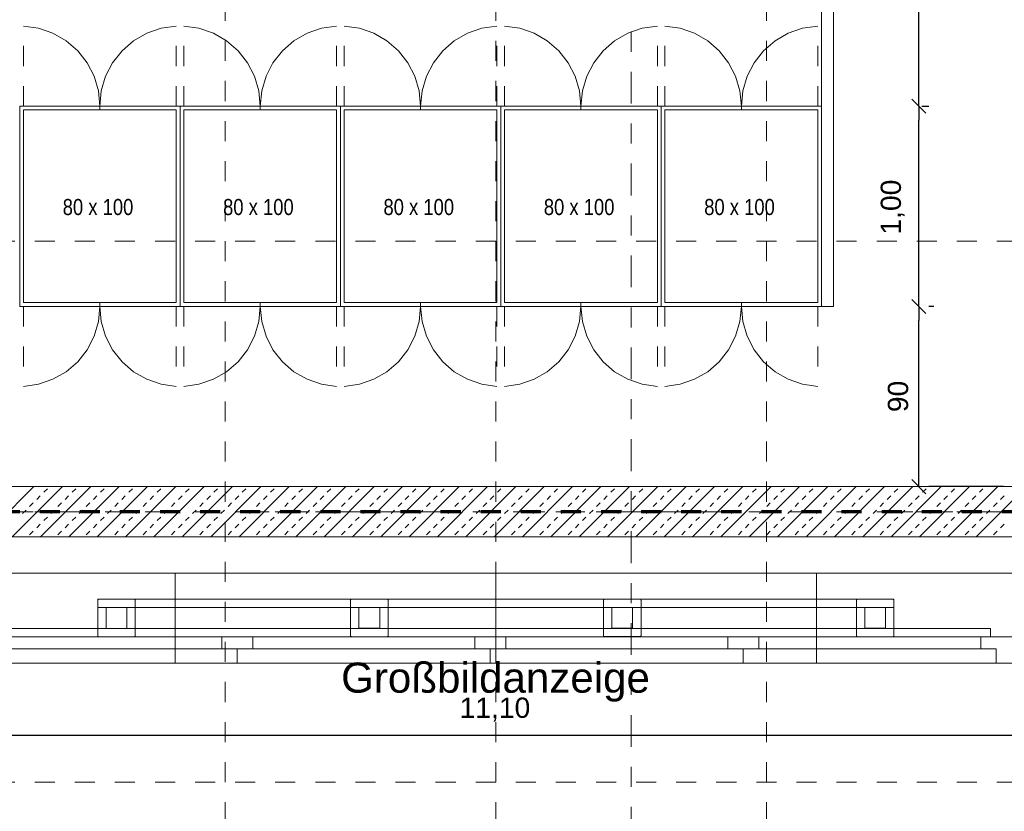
# Model space of a CAD drawing. Header units: metres. Extents: x -45.2 to 14.3, y -31.8 to 10.2.
# Tile 48 of 141: x -33.4 to -28.5, y -6.9 to -2.9. Entities that reach past the tile are written whole.
import ezdxf

# ---------------------------------------------------------------- set-up
doc = ezdxf.new("R2010")
doc.units = ezdxf.units.M
doc.header["$LTSCALE"] = 0.05
for name, pattern in [('Achsen 01', [5.291531, 3.175, -1.058062, 0.352704, -0.705764]), ('gestrichelt - 01', [2, 1, -1]), ('Raster 01', [2, 1, -1])]:
    doc.linetypes.add(name, pattern=pattern)
doc.layers.get('0').update_dxf_attribs({"lineweight": 25})
for name, color, linetype, lineweight in [('013_Beton und Stahlbetonarbeiten-340 Innenwände', 7, 'Continuous', 18), ('AV1-Brandschutzkonzept-Brandschutzkonzept', 7, 'Continuous', 5), ('AV1-Einrichtung Bemaßung', 7, 'Continuous', 9), ('AV1-Schnitt Achsen', 7, 'Achsen 01', 18), ('Keine', 7, 'Continuous', 9)]:
    doc.layers.add(name, color=color, linetype=linetype, lineweight=lineweight)
for name, color, linetype, lineweight, true_color in [('ACTES-Einrichtung Aufsicht.', 7, 'Continuous', 9, 0xa6a6a6), ('ACTES-Servertüren', 7, 'gestrichelt - 01', 9, 0xa6a6a6), ('AV1-Achsen', 1, 'Achsen 01', 18, 0xff0000), ('AV1-Einrichtung', 7, 'Continuous', 9, 0xa6a6a6), ('AV1-Raster', 7, 'Raster 01', 9, 0xa6a6a6)]:
    doc.layers.add(name, color=color, linetype=linetype, lineweight=lineweight, true_color=true_color)
doc.styles.add('Arial', font='arial.ttf')
doc.styles.add('Arial Narrow', font='ARIALN.TTF')

msp = doc.modelspace()

# ---------------------------------------------------------------- linework, layer by layer
at = {"color": 0, "linetype": 'Continuous', "lineweight": 15}
for p, q in [((-28.9046, -3.4107), (-28.9754, -3.34)), ((-28.9754, -3.34), (-28.9046, -3.4107)), ((-28.9046, -4.4107), (-28.9754, -4.34)), ((-28.9754, -4.34), (-28.9046, -4.4107)), ((-28.9046, -5.3104), (-28.9754, -5.2396))]:
    msp.add_line(p, q, dxfattribs=at)
at = {"color": 0, "linetype": 'ByBlock', "lineweight": -2}
for p, q in [((-28.94, -3.3753), (-28.94, -3.3046)), ((-28.94, -3.3753), (-28.94, -3.446)), ((-28.94, -4.3753), (-28.94, -4.3046)), ((-28.94, -4.3753), (-28.94, -4.446)), ((-28.94, -5.275), (-28.94, -5.2043))]:
    msp.add_line(p, q, dxfattribs=at)
at = {"layer": '013_Beton und Stahlbetonarbeiten-340 Innenwände', "color": 251, "linetype": 'Continuous', "lineweight": 13, "true_color": 0x4c4c4c}
for p, q in [((-33.3537, -5.275), (-33.6037, -5.525)), ((-33.2122, -5.275), (-33.4622, -5.525)), ((-33.0708, -5.275), (-33.3208, -5.525)), ((-33.3047, -5.3033), (-33.2871, -5.2856)), ((-32.9294, -5.275), (-33.1794, -5.525)), ((-33.1633, -5.3033), (-33.1456, -5.2856)), ((-32.788, -5.275), (-33.038, -5.525)), ((-33.0219, -5.3033), (-33.0042, -5.2856)), ((-32.6465, -5.275), (-32.8965, -5.525)), ((-32.8805, -5.3033), (-32.8628, -5.2856)), ((-32.5051, -5.275), (-32.7551, -5.525)), ((-32.739, -5.3033), (-32.7214, -5.2856)), ((-32.3637, -5.275), (-32.6137, -5.525)), ((-32.5976, -5.3033), (-32.5799, -5.2856)), ((-32.2223, -5.275), (-32.4723, -5.525)), ((-32.4562, -5.3033), (-32.4385, -5.2856)), ((-32.0809, -5.275), (-32.3309, -5.525)), ((-32.3148, -5.3033), (-32.2971, -5.2856)), ((-31.9394, -5.275), (-32.1894, -5.525)), ((-32.1734, -5.3033), (-32.1557, -5.2856)), ((-31.798, -5.275), (-32.048, -5.525)), ((-32.0319, -5.3033), (-32.0143, -5.2856)), ((-31.6566, -5.275), (-31.9066, -5.525)), ((-31.8905, -5.3033), (-31.8728, -5.2856)), ((-31.5152, -5.275), (-31.7652, -5.525)), ((-31.7491, -5.3033), (-31.7314, -5.2856)), ((-31.3738, -5.275), (-31.6238, -5.525)), ((-31.6077, -5.3033), (-31.59, -5.2856)), ((-31.2323, -5.275), (-31.4823, -5.525)), ((-31.4663, -5.3033), (-31.4486, -5.2856)), ((-31.0909, -5.275), (-31.3409, -5.525)), ((-31.3248, -5.3033), (-31.3072, -5.2856)), ((-30.9495, -5.275), (-31.1995, -5.525)), ((-31.1834, -5.3033), (-31.1657, -5.2856)), ((-30.8081, -5.275), (-31.0581, -5.525)), ((-31.042, -5.3033), (-31.0243, -5.2856)), ((-30.6666, -5.275), (-30.9166, -5.525)), ((-30.9006, -5.3033), (-30.8829, -5.2856)), ((-30.5252, -5.275), (-30.7752, -5.525)), ((-30.7591, -5.3033), (-30.7415, -5.2856)), ((-30.3838, -5.275), (-30.6338, -5.525)), ((-30.6177, -5.3033), (-30.6, -5.2856)), ((-30.2424, -5.275), (-30.4924, -5.525)), ((-30.4763, -5.3033), (-30.4586, -5.2856)), ((-30.101, -5.275), (-30.351, -5.525)), ((-30.3349, -5.3033), (-30.3172, -5.2856)), ((-29.9595, -5.275), (-30.2095, -5.525)), ((-30.1935, -5.3033), (-30.1758, -5.2856)), ((-29.8181, -5.275), (-30.0681, -5.525)), ((-30.052, -5.3033), (-30.0344, -5.2856)), ((-29.6767, -5.275), (-29.9267, -5.525)), ((-29.9106, -5.3033), (-29.8929, -5.2856)), ((-29.5353, -5.275), (-29.7853, -5.525)), ((-29.7692, -5.3033), (-29.7515, -5.2856)), ((-29.3939, -5.275), (-29.6439, -5.525)), ((-29.6278, -5.3033), (-29.6101, -5.2856)), ((-29.2524, -5.275), (-29.5024, -5.525)), ((-29.4864, -5.3033), (-29.4687, -5.2856)), ((-29.111, -5.275), (-29.361, -5.525)), ((-29.3449, -5.3033), (-29.3273, -5.2856)), ((-28.9696, -5.275), (-29.2196, -5.525)), ((-29.2035, -5.3033), (-29.1858, -5.2856)), ((-28.8282, -5.275), (-29.0782, -5.525)), ((-29.0621, -5.3033), (-29.0444, -5.2856)), ((-28.6867, -5.275), (-28.9367, -5.525)), ((-28.9207, -5.3033), (-28.903, -5.2856)), ((-28.5453, -5.275), (-28.7953, -5.525)), ((-28.7792, -5.3033), (-28.7616, -5.2856)), ((-28.4039, -5.275), (-28.6539, -5.525)), ((-28.6378, -5.3033), (-28.6201, -5.2856)), ((-33.3401, -5.3387), (-33.3224, -5.321)), ((-33.1987, -5.3387), (-33.181, -5.321)), ((-33.0572, -5.3387), (-33.0396, -5.321)), ((-32.9158, -5.3387), (-32.8981, -5.321)), ((-32.7744, -5.3387), (-32.7567, -5.321)), ((-32.633, -5.3387), (-32.6153, -5.321)), ((-32.4916, -5.3387), (-32.4739, -5.321)), ((-32.3501, -5.3387), (-32.3325, -5.321)), ((-32.2087, -5.3387), (-32.191, -5.321)), ((-32.0673, -5.3387), (-32.0496, -5.321)), ((-31.9259, -5.3387), (-31.9082, -5.321)), ((-31.7844, -5.3387), (-31.7668, -5.321)), ((-31.643, -5.3387), (-31.6254, -5.321)), ((-31.5016, -5.3387), (-31.4839, -5.321)), ((-31.3602, -5.3387), (-31.3425, -5.321)), ((-31.2188, -5.3387), (-31.2011, -5.321)), ((-31.0773, -5.3387), (-31.0597, -5.321)), ((-30.9359, -5.3387), (-30.9182, -5.321)), ((-30.7945, -5.3387), (-30.7768, -5.321)), ((-30.6531, -5.3387), (-30.6354, -5.321)), ((-30.5117, -5.3387), (-30.494, -5.321)), ((-30.3702, -5.3387), (-30.3526, -5.321)), ((-30.2288, -5.3387), (-30.2111, -5.321)), ((-30.0874, -5.3387), (-30.0697, -5.321)), ((-29.946, -5.3387), (-29.9283, -5.321)), ((-29.8046, -5.3387), (-29.7869, -5.321)), ((-29.6631, -5.3387), (-29.6455, -5.321)), ((-29.5217, -5.3387), (-29.504, -5.321)), ((-29.3803, -5.3387), (-29.3626, -5.321)), ((-29.2389, -5.3387), (-29.2212, -5.321)), ((-29.0974, -5.3387), (-29.0798, -5.321)), ((-28.956, -5.3387), (-28.9383, -5.321)), ((-28.8146, -5.3387), (-28.7969, -5.321)), ((-28.6732, -5.3387), (-28.6555, -5.321)), ((-28.5318, -5.3387), (-28.5141, -5.321)), ((-33.4108, -5.4094), (-33.3931, -5.3917)), ((-33.3754, -5.374), (-33.3578, -5.3563)), ((-33.2694, -5.4094), (-33.2517, -5.3917)), ((-33.234, -5.374), (-33.2163, -5.3563)), ((-33.128, -5.4094), (-33.1103, -5.3917)), ((-33.0926, -5.374), (-33.0749, -5.3563)), ((-32.9865, -5.4094), (-32.9689, -5.3917)), ((-32.9512, -5.374), (-32.9335, -5.3563)), ((-32.8451, -5.4094), (-32.8274, -5.3917)), ((-32.8098, -5.374), (-32.7921, -5.3563)), ((-32.7037, -5.4094), (-32.686, -5.3917)), ((-32.6683, -5.374), (-32.6507, -5.3563)), ((-32.5623, -5.4094), (-32.5446, -5.3917)), ((-32.5269, -5.374), (-32.5092, -5.3563)), ((-32.4208, -5.4094), (-32.4032, -5.3917)), ((-32.3855, -5.374), (-32.3678, -5.3563)), ((-32.2794, -5.4094), (-32.2617, -5.3917)), ((-32.2441, -5.374), (-32.2264, -5.3563)), ((-32.138, -5.4094), (-32.1203, -5.3917)), ((-32.1026, -5.374), (-32.085, -5.3563)), ((-31.9966, -5.4094), (-31.9789, -5.3917)), ((-31.9612, -5.374), (-31.9435, -5.3563)), ((-31.8552, -5.4094), (-31.8375, -5.3917)), ((-31.8198, -5.374), (-31.8021, -5.3563)), ((-31.7137, -5.4094), (-31.6961, -5.3917)), ((-31.6784, -5.374), (-31.6607, -5.3563)), ((-31.5723, -5.4094), (-31.5546, -5.3917)), ((-31.537, -5.374), (-31.5193, -5.3563)), ((-31.4309, -5.4094), (-31.4132, -5.3917)), ((-31.3955, -5.374), (-31.3779, -5.3563)), ((-31.2895, -5.4094), (-31.2718, -5.3917)), ((-31.2541, -5.374), (-31.2364, -5.3563)), ((-31.1481, -5.4094), (-31.1304, -5.3917)), ((-31.1127, -5.374), (-31.095, -5.3563)), ((-31.0066, -5.4094), (-30.989, -5.3917)), ((-30.9713, -5.374), (-30.9536, -5.3563)), ((-30.8652, -5.4094), (-30.8475, -5.3917)), ((-30.8299, -5.374), (-30.8122, -5.3563)), ((-30.7238, -5.4094), (-30.7061, -5.3917)), ((-30.6884, -5.374), (-30.6708, -5.3563)), ((-30.5824, -5.4094), (-30.5647, -5.3917)), ((-30.547, -5.374), (-30.5293, -5.3563)), ((-30.4409, -5.4094), (-30.4233, -5.3917)), ((-30.4056, -5.374), (-30.3879, -5.3563)), ((-30.2995, -5.4094), (-30.2818, -5.3917)), ((-30.2642, -5.374), (-30.2465, -5.3563)), ((-30.1581, -5.4094), (-30.1404, -5.3917)), ((-30.1227, -5.374), (-30.1051, -5.3563)), ((-30.0167, -5.4094), (-29.999, -5.3917)), ((-29.9813, -5.374), (-29.9636, -5.3563)), ((-29.8753, -5.4094), (-29.8576, -5.3917)), ((-29.8399, -5.374), (-29.8222, -5.3563)), ((-29.7338, -5.4094), (-29.7162, -5.3917)), ((-29.6985, -5.374), (-29.6808, -5.3563)), ((-29.5924, -5.4094), (-29.5747, -5.3917)), ((-29.5571, -5.374), (-29.5394, -5.3563)), ((-29.451, -5.4094), (-29.4333, -5.3917)), ((-29.4156, -5.374), (-29.398, -5.3563)), ((-29.3096, -5.4094), (-29.2919, -5.3917)), ((-29.2742, -5.374), (-29.2565, -5.3563)), ((-29.1682, -5.4094), (-29.1505, -5.3917)), ((-29.1328, -5.374), (-29.1151, -5.3563)), ((-29.0267, -5.4094), (-29.0091, -5.3917)), ((-28.9914, -5.374), (-28.9737, -5.3563)), ((-28.8853, -5.4094), (-28.8676, -5.3917)), ((-28.85, -5.374), (-28.8323, -5.3563)), ((-28.7439, -5.4094), (-28.7262, -5.3917)), ((-28.7085, -5.374), (-28.6909, -5.3563)), ((-28.6025, -5.4094), (-28.5848, -5.3917)), ((-28.5671, -5.374), (-28.5494, -5.3563)), ((-33.3047, -5.4447), (-33.2871, -5.427)), ((-33.1633, -5.4447), (-33.1456, -5.427)), ((-33.0219, -5.4447), (-33.0042, -5.427)), ((-32.8805, -5.4447), (-32.8628, -5.427)), ((-32.739, -5.4447), (-32.7214, -5.427)), ((-32.5976, -5.4447), (-32.5799, -5.427)), ((-32.4562, -5.4447), (-32.4385, -5.427)), ((-32.3148, -5.4447), (-32.2971, -5.427)), ((-32.1734, -5.4447), (-32.1557, -5.427)), ((-32.0319, -5.4447), (-32.0143, -5.427)), ((-31.8905, -5.4447), (-31.8728, -5.427)), ((-31.7491, -5.4447), (-31.7314, -5.427)), ((-31.6077, -5.4447), (-31.59, -5.427)), ((-31.4663, -5.4447), (-31.4486, -5.427)), ((-31.3248, -5.4447), (-31.3072, -5.427)), ((-31.1834, -5.4447), (-31.1657, -5.427)), ((-31.042, -5.4447), (-31.0243, -5.427)), ((-30.9006, -5.4447), (-30.8829, -5.427)), ((-30.7591, -5.4447), (-30.7415, -5.427)), ((-30.6177, -5.4447), (-30.6, -5.427)), ((-30.4763, -5.4447), (-30.4586, -5.427)), ((-30.3349, -5.4447), (-30.3172, -5.427)), ((-30.1935, -5.4447), (-30.1758, -5.427)), ((-30.052, -5.4447), (-30.0344, -5.427)), ((-29.9106, -5.4447), (-29.8929, -5.427)), ((-29.7692, -5.4447), (-29.7515, -5.427)), ((-29.6278, -5.4447), (-29.6101, -5.427)), ((-29.4864, -5.4447), (-29.4687, -5.427)), ((-29.3449, -5.4447), (-29.3273, -5.427)), ((-29.2035, -5.4447), (-29.1858, -5.427)), ((-29.0621, -5.4447), (-29.0444, -5.427)), ((-28.9207, -5.4447), (-28.903, -5.427)), ((-28.7792, -5.4447), (-28.7616, -5.427)), ((-28.6378, -5.4447), (-28.6201, -5.427)), ((-33.3754, -5.5154), (-33.3578, -5.4978)), ((-33.3401, -5.4801), (-33.3224, -5.4624)), ((-33.234, -5.5154), (-33.2163, -5.4978)), ((-33.1987, -5.4801), (-33.181, -5.4624)), ((-33.0926, -5.5154), (-33.0749, -5.4978)), ((-33.0572, -5.4801), (-33.0396, -5.4624)), ((-32.9512, -5.5154), (-32.9335, -5.4978)), ((-32.9158, -5.4801), (-32.8981, -5.4624)), ((-32.8098, -5.5154), (-32.7921, -5.4978)), ((-32.7744, -5.4801), (-32.7567, -5.4624)), ((-32.6683, -5.5154), (-32.6507, -5.4978)), ((-32.633, -5.4801), (-32.6153, -5.4624)), ((-32.5269, -5.5154), (-32.5092, -5.4978)), ((-32.4916, -5.4801), (-32.4739, -5.4624)), ((-32.3855, -5.5154), (-32.3678, -5.4978)), ((-32.3501, -5.4801), (-32.3325, -5.4624)), ((-32.2441, -5.5154), (-32.2264, -5.4978)), ((-32.2087, -5.4801), (-32.191, -5.4624)), ((-32.1026, -5.5154), (-32.085, -5.4978)), ((-32.0673, -5.4801), (-32.0496, -5.4624)), ((-31.9612, -5.5154), (-31.9435, -5.4978)), ((-31.9259, -5.4801), (-31.9082, -5.4624)), ((-31.8198, -5.5154), (-31.8021, -5.4978)), ((-31.7844, -5.4801), (-31.7668, -5.4624)), ((-31.6784, -5.5154), (-31.6607, -5.4978)), ((-31.643, -5.4801), (-31.6254, -5.4624)), ((-31.537, -5.5154), (-31.5193, -5.4978)), ((-31.5016, -5.4801), (-31.4839, -5.4624)), ((-31.3955, -5.5154), (-31.3779, -5.4978)), ((-31.3602, -5.4801), (-31.3425, -5.4624)), ((-31.2541, -5.5154), (-31.2364, -5.4978)), ((-31.2188, -5.4801), (-31.2011, -5.4624)), ((-31.1127, -5.5154), (-31.095, -5.4978)), ((-31.0773, -5.4801), (-31.0597, -5.4624)), ((-30.9713, -5.5154), (-30.9536, -5.4978)), ((-30.9359, -5.4801), (-30.9182, -5.4624)), ((-30.8299, -5.5154), (-30.8122, -5.4978)), ((-30.7945, -5.4801), (-30.7768, -5.4624)), ((-30.6884, -5.5154), (-30.6708, -5.4978)), ((-30.6531, -5.4801), (-30.6354, -5.4624)), ((-30.547, -5.5154), (-30.5293, -5.4978)), ((-30.5117, -5.4801), (-30.494, -5.4624)), ((-30.4056, -5.5154), (-30.3879, -5.4978)), ((-30.3702, -5.4801), (-30.3526, -5.4624)), ((-30.2642, -5.5154), (-30.2465, -5.4978)), ((-30.2288, -5.4801), (-30.2111, -5.4624)), ((-30.1227, -5.5154), (-30.1051, -5.4978)), ((-30.0874, -5.4801), (-30.0697, -5.4624)), ((-29.9813, -5.5154), (-29.9636, -5.4978)), ((-29.946, -5.4801), (-29.9283, -5.4624)), ((-29.8399, -5.5154), (-29.8222, -5.4978)), ((-29.8046, -5.4801), (-29.7869, -5.4624)), ((-29.6985, -5.5154), (-29.6808, -5.4978)), ((-29.6631, -5.4801), (-29.6455, -5.4624)), ((-29.5571, -5.5154), (-29.5394, -5.4978)), ((-29.5217, -5.4801), (-29.504, -5.4624)), ((-29.4156, -5.5154), (-29.398, -5.4978)), ((-29.3803, -5.4801), (-29.3626, -5.4624)), ((-29.2742, -5.5154), (-29.2565, -5.4978)), ((-29.2389, -5.4801), (-29.2212, -5.4624)), ((-29.1328, -5.5154), (-29.1151, -5.4978)), ((-29.0974, -5.4801), (-29.0798, -5.4624)), ((-28.9914, -5.5154), (-28.9737, -5.4978)), ((-28.956, -5.4801), (-28.9383, -5.4624)), ((-28.85, -5.5154), (-28.8323, -5.4978)), ((-28.8146, -5.4801), (-28.7969, -5.4624)), ((-28.7085, -5.5154), (-28.6909, -5.4978)), ((-28.6732, -5.4801), (-28.6555, -5.4624)), ((-28.5671, -5.5154), (-28.5494, -5.4978)), ((-28.5318, -5.4801), (-28.5141, -5.4624))]:
    msp.add_line(p, q, dxfattribs=at)
at = {"layer": '013_Beton und Stahlbetonarbeiten-340 Innenwände'}
msp.add_lwpolyline([(-22.825, -5.275), (-22.825, -5.525), (-39.025, -5.525), (-39.025, -5.275)], close=True, dxfattribs=at)
at = {"layer": 'ACTES-Einrichtung Aufsicht.'}
for points in [[(-34.25, -5.7062), (-32.65, -5.7062), (-32.65, -6.1562), (-34.25, -6.1562)], [(-34.25, -6.0241), (-32.65, -6.0241), (-32.65, -5.7062), (-34.25, -5.7062)], [(-32.65, -5.7062), (-31.05, -5.7062), (-31.05, -6.1562), (-32.65, -6.1562)], [(-32.65, -6.0241), (-31.05, -6.0241), (-31.05, -5.7062), (-32.65, -5.7062)], [(-31.05, -6.1562), (-29.45, -6.1562), (-29.45, -5.7062), (-31.05, -5.7062)], [(-31.05, -5.7062), (-29.45, -5.7062), (-29.45, -6.0241), (-31.05, -6.0241)], [(-29.45, -5.7062), (-27.85, -5.7062), (-27.85, -6.1562), (-29.45, -6.1562)], [(-29.45, -6.0241), (-27.85, -6.0241), (-27.85, -5.7062), (-29.45, -5.7062)], [(-33.0308, -6.0241), (-32.854, -6.0241), (-32.854, -6.0241), (-32.8531, -6.024), (-32.8523, -6.0238), (-32.8514, -6.0234), (-32.8507, -6.0229), (-32.8501, -6.0222), (-32.8495, -6.0215), (-32.8492, -6.0207), (-32.8489, -6.0198), (-32.8489, -6.0189), (-32.8489, -5.8421), (-32.8489, -5.8421), (-32.8489, -5.8412), (-32.8492, -5.8403), (-32.8495, -5.8395), (-32.8501, -5.8388), (-32.8507, -5.8381), (-32.8514, -5.8376), (-32.8523, -5.8372), (-32.8531, -5.837), (-32.854, -5.8369), (-33.0308, -5.8369), (-33.0308, -5.8369), (-33.0317, -5.837), (-33.0326, -5.8372), (-33.0334, -5.8376), (-33.0342, -5.8381), (-33.0348, -5.8388), (-33.0353, -5.8395), (-33.0357, -5.8403), (-33.036, -5.8412), (-33.036, -5.8421), (-33.036, -6.0189), (-33.036, -6.0189), (-33.036, -6.0198), (-33.0357, -6.0207), (-33.0353, -6.0215), (-33.0348, -6.0222), (-33.0342, -6.0229), (-33.0334, -6.0234), (-33.0326, -6.0238), (-33.0317, -6.024)], [(-33.036, -5.8369), (-29.064, -5.8369), (-29.064, -5.8785), (-33.036, -5.8785)], [(-31.7692, -6.0241), (-31.5924, -6.0241), (-31.5924, -6.0241), (-31.5915, -6.024), (-31.5906, -6.0238), (-31.5898, -6.0234), (-31.5891, -6.0229), (-31.5884, -6.0222), (-31.5879, -6.0215), (-31.5875, -6.0207), (-31.5873, -6.0198), (-31.5872, -6.0189), (-31.5872, -5.8421), (-31.5872, -5.8421), (-31.5873, -5.8412), (-31.5875, -5.8403), (-31.5879, -5.8395), (-31.5884, -5.8388), (-31.5891, -5.8381), (-31.5898, -5.8376), (-31.5906, -5.8372), (-31.5915, -5.837), (-31.5924, -5.8369), (-31.7692, -5.8369), (-31.7692, -5.8369), (-31.7701, -5.837), (-31.771, -5.8372), (-31.7718, -5.8376), (-31.7725, -5.8381), (-31.7732, -5.8388), (-31.7737, -5.8395), (-31.7741, -5.8403), (-31.7743, -5.8412), (-31.7744, -5.8421), (-31.7744, -6.0189), (-31.7744, -6.0189), (-31.7743, -6.0198), (-31.7741, -6.0207), (-31.7737, -6.0215), (-31.7732, -6.0222), (-31.7725, -6.0229), (-31.7718, -6.0234), (-31.771, -6.0238), (-31.7701, -6.024)], [(-30.5076, -6.0238), (-30.3308, -6.0238), (-30.3308, -6.0238), (-30.3299, -6.0237), (-30.329, -6.0235), (-30.3282, -6.0231), (-30.3275, -6.0226), (-30.3268, -6.0219), (-30.3263, -6.0212), (-30.3259, -6.0204), (-30.3257, -6.0195), (-30.3256, -6.0186), (-30.3256, -5.8418), (-30.3256, -5.8418), (-30.3257, -5.8409), (-30.3259, -5.84), (-30.3263, -5.8392), (-30.3268, -5.8384), (-30.3275, -5.8378), (-30.3282, -5.8373), (-30.329, -5.8369), (-30.3299, -5.8367), (-30.3308, -5.8366), (-30.5076, -5.8366), (-30.5076, -5.8366), (-30.5085, -5.8367), (-30.5094, -5.8369), (-30.5102, -5.8373), (-30.5109, -5.8378), (-30.5116, -5.8384), (-30.5121, -5.8392), (-30.5125, -5.84), (-30.5127, -5.8409), (-30.5128, -5.8418), (-30.5128, -6.0186), (-30.5128, -6.0186), (-30.5127, -6.0195), (-30.5125, -6.0204), (-30.5121, -6.0212), (-30.5116, -6.0219), (-30.5109, -6.0226), (-30.5102, -6.0231), (-30.5094, -6.0235), (-30.5085, -6.0237)], [(-29.246, -6.0241), (-29.0692, -6.0241), (-29.0692, -6.0241), (-29.0683, -6.024), (-29.0674, -6.0238), (-29.0666, -6.0234), (-29.0658, -6.0229), (-29.0652, -6.0222), (-29.0647, -6.0215), (-29.0643, -6.0207), (-29.064, -6.0198), (-29.064, -6.0189), (-29.064, -5.8421), (-29.064, -5.8421), (-29.064, -5.8412), (-29.0643, -5.8403), (-29.0647, -5.8395), (-29.0652, -5.8388), (-29.0658, -5.8381), (-29.0666, -5.8376), (-29.0674, -5.8372), (-29.0683, -5.837), (-29.0692, -5.8369), (-29.246, -5.8369), (-29.246, -5.8369), (-29.2469, -5.837), (-29.2477, -5.8372), (-29.2486, -5.8376), (-29.2493, -5.8381), (-29.2499, -5.8388), (-29.2505, -5.8395), (-29.2508, -5.8403), (-29.2511, -5.8412), (-29.2511, -5.8421), (-29.2511, -6.0189), (-29.2511, -6.0189), (-29.2511, -6.0198), (-29.2508, -6.0207), (-29.2505, -6.0215), (-29.2499, -6.0222), (-29.2493, -6.0229), (-29.2486, -6.0234), (-29.2477, -6.0238), (-29.2469, -6.024)], [(-32.9944, -5.9825), (-32.8904, -5.9825), (-32.8904, -5.8785), (-32.9944, -5.8785)], [(-31.7328, -5.9822), (-31.6288, -5.9822), (-31.6288, -5.8782), (-31.7328, -5.8782)], [(-30.4712, -5.9822), (-30.3672, -5.9822), (-30.3672, -5.8782), (-30.4712, -5.8782)], [(-29.2096, -5.9822), (-29.1056, -5.9822), (-29.1056, -5.8782), (-29.2096, -5.8782)], [(-33.5735, -5.9825), (-28.5819, -5.9825), (-28.5819, -6.0241), (-33.5735, -6.0241)], [(-33.5242, -6.0241), (-32.4169, -6.0241), (-32.4169, -6.084), (-33.5242, -6.084)], [(-32.2622, -6.0241), (-31.1549, -6.0241), (-31.1549, -6.084), (-32.2622, -6.084)], [(-31.0003, -6.0241), (-29.893, -6.0241), (-29.893, -6.084), (-31.0003, -6.084)], [(-29.7384, -6.0241), (-28.631, -6.0241), (-28.631, -6.084), (-29.7384, -6.084)], [(-33.6015, -6.084), (-32.3396, -6.084), (-32.3396, -6.1562), (-33.6015, -6.1562)], [(-32.3396, -6.084), (-31.0777, -6.084), (-31.0777, -6.1562), (-32.3396, -6.1562)], [(-31.0777, -6.084), (-29.8157, -6.084), (-29.8157, -6.1562), (-31.0777, -6.1562)], [(-29.8157, -6.084), (-28.5538, -6.084), (-28.5538, -6.1562), (-29.8157, -6.1562)]]:
    msp.add_lwpolyline(points, close=True, dxfattribs=at)
at = {"layer": 'ACTES-Einrichtung Aufsicht.', "color": 251, "true_color": 0x555555}
msp.add_lwpolyline([(-36.6, -6.0241), (-25.5, -6.0241), (-25.5, -6.1562), (-36.6, -6.1562)], close=True, dxfattribs=at)
at = {"layer": 'ACTES-Servertüren', "color": 253, "linetype": 'gestrichelt - 01', "lineweight": 9, "true_color": 0xa6a6a6}
for p, q in [((-33.406, -3.3753), (-33.406, -2.9753)), ((-32.644, -3.3753), (-32.644, -2.9753)), ((-32.606, -3.3753), (-32.606, -2.9753)), ((-31.844, -3.3753), (-31.844, -2.9753)), ((-31.806, -3.3753), (-31.806, -2.9753)), ((-31.044, -3.3753), (-31.044, -2.9753)), ((-31.006, -3.3753), (-31.006, -2.9753)), ((-30.244, -3.3753), (-30.244, -2.9753)), ((-30.206, -3.3753), (-30.206, -2.9753)), ((-29.444, -3.3753), (-29.444, -2.9753)), ((-33.406, -4.3753), (-33.406, -4.7753)), ((-32.644, -4.3753), (-32.644, -4.7753)), ((-32.606, -4.3753), (-32.606, -4.7753)), ((-31.844, -4.3753), (-31.844, -4.7753)), ((-31.806, -4.3753), (-31.806, -4.7753)), ((-31.044, -4.3753), (-31.044, -4.7753)), ((-31.006, -4.3753), (-31.006, -4.7753)), ((-30.244, -4.3753), (-30.244, -4.7753)), ((-30.206, -4.3753), (-30.206, -4.7753)), ((-29.444, -4.3753), (-29.444, -4.7753))]:
    msp.add_line(p, q, dxfattribs=at)
for points in [[(-33.025, -3.3753), (-33.0322, -3.2996), (-33.0537, -3.2266), (-33.0885, -3.159), (-33.1355, -3.0993), (-33.193, -3.0495), (-33.2589, -3.0114), (-33.3307, -2.9866), (-33.406, -2.9758)], [(-32.644, -2.9758), (-32.7193, -2.9866), (-32.7911, -3.0114), (-32.857, -3.0495), (-32.9145, -3.0993), (-32.9615, -3.159), (-32.9963, -3.2266), (-33.0178, -3.2996), (-33.025, -3.3753)], [(-32.225, -3.3753), (-32.2322, -3.2996), (-32.2537, -3.2266), (-32.2885, -3.159), (-32.3355, -3.0993), (-32.393, -3.0495), (-32.4589, -3.0114), (-32.5307, -2.9866), (-32.606, -2.9758)], [(-31.844, -2.9758), (-31.9193, -2.9866), (-31.9911, -3.0114), (-32.057, -3.0495), (-32.1145, -3.0993), (-32.1615, -3.159), (-32.1963, -3.2266), (-32.2178, -3.2996), (-32.225, -3.3753)], [(-31.425, -3.3753), (-31.4322, -3.2996), (-31.4537, -3.2266), (-31.4885, -3.159), (-31.5355, -3.0993), (-31.593, -3.0495), (-31.6589, -3.0114), (-31.7307, -2.9866), (-31.806, -2.9758)], [(-31.044, -2.9758), (-31.1193, -2.9866), (-31.1911, -3.0114), (-31.257, -3.0495), (-31.3145, -3.0993), (-31.3615, -3.159), (-31.3963, -3.2266), (-31.4178, -3.2996), (-31.425, -3.3753)], [(-30.625, -3.3753), (-30.6322, -3.2996), (-30.6537, -3.2266), (-30.6885, -3.159), (-30.7355, -3.0993), (-30.793, -3.0495), (-30.8589, -3.0114), (-30.9307, -2.9866), (-31.006, -2.9758)], [(-30.244, -2.9758), (-30.3193, -2.9866), (-30.3911, -3.0114), (-30.457, -3.0495), (-30.5145, -3.0993), (-30.5615, -3.159), (-30.5963, -3.2266), (-30.6178, -3.2996), (-30.625, -3.3753)], [(-29.825, -3.3753), (-29.8322, -3.2996), (-29.8537, -3.2266), (-29.8885, -3.159), (-29.9355, -3.0993), (-29.993, -3.0495), (-30.0589, -3.0114), (-30.1307, -2.9866), (-30.206, -2.9758)], [(-29.444, -2.9758), (-29.5193, -2.9866), (-29.5911, -3.0114), (-29.657, -3.0495), (-29.7145, -3.0993), (-29.7615, -3.159), (-29.7963, -3.2266), (-29.8178, -3.2996), (-29.825, -3.3753)], [(-33.406, -4.7749), (-33.3307, -4.764), (-33.2589, -4.7392), (-33.193, -4.7012), (-33.1355, -4.6514), (-33.0885, -4.5916), (-33.0537, -4.524), (-33.0322, -4.451), (-33.025, -4.3753)], [(-33.025, -4.3753), (-33.0178, -4.451), (-32.9963, -4.524), (-32.9615, -4.5916), (-32.9145, -4.6514), (-32.857, -4.7012), (-32.7911, -4.7392), (-32.7193, -4.764), (-32.644, -4.7749)], [(-32.606, -4.7749), (-32.5307, -4.764), (-32.4589, -4.7392), (-32.393, -4.7012), (-32.3355, -4.6514), (-32.2885, -4.5916), (-32.2537, -4.524), (-32.2322, -4.451), (-32.225, -4.3753)], [(-32.225, -4.3753), (-32.2178, -4.451), (-32.1963, -4.524), (-32.1615, -4.5916), (-32.1145, -4.6514), (-32.057, -4.7012), (-31.9911, -4.7392), (-31.9193, -4.764), (-31.844, -4.7749)], [(-31.806, -4.7749), (-31.7307, -4.764), (-31.6589, -4.7392), (-31.593, -4.7012), (-31.5355, -4.6514), (-31.4885, -4.5916), (-31.4537, -4.524), (-31.4322, -4.451), (-31.425, -4.3753)], [(-31.425, -4.3753), (-31.4178, -4.451), (-31.3963, -4.524), (-31.3615, -4.5916), (-31.3145, -4.6514), (-31.257, -4.7012), (-31.1911, -4.7392), (-31.1193, -4.764), (-31.044, -4.7749)], [(-31.006, -4.7749), (-30.9307, -4.764), (-30.8589, -4.7392), (-30.793, -4.7012), (-30.7355, -4.6514), (-30.6885, -4.5916), (-30.6537, -4.524), (-30.6322, -4.451), (-30.625, -4.3753)], [(-30.625, -4.3753), (-30.6178, -4.451), (-30.5963, -4.524), (-30.5615, -4.5916), (-30.5145, -4.6514), (-30.457, -4.7012), (-30.3911, -4.7392), (-30.3193, -4.764), (-30.244, -4.7749)], [(-30.206, -4.7749), (-30.1307, -4.764), (-30.0589, -4.7392), (-29.993, -4.7012), (-29.9355, -4.6514), (-29.8885, -4.5916), (-29.8537, -4.524), (-29.8322, -4.451), (-29.825, -4.3753)], [(-29.825, -4.3753), (-29.8178, -4.451), (-29.7963, -4.524), (-29.7615, -4.5916), (-29.7145, -4.6514), (-29.657, -4.7012), (-29.5911, -4.7392), (-29.5193, -4.764), (-29.444, -4.7749)]]:
    msp.add_lwpolyline(points, dxfattribs=at)
at = {"layer": 'AV1-Achsen'}
msp.add_line((-43.35, -5.4), (4.2, -5.4), dxfattribs=at)
at = {"layer": 'AV1-Brandschutzkonzept-Brandschutzkonzept', "color": 40, "linetype": 'gestrichelt - 01', "lineweight": 70, "true_color": 0xffc000}
msp.add_line((-22.825, -5.4), (-39.15, -5.4), dxfattribs=at)
at = {"layer": 'AV1-Einrichtung'}
for p, q in [((-33.025, -3.3943), (-33.025, -3.3753)), ((-32.225, -3.3943), (-32.225, -3.3753)), ((-31.425, -3.3943), (-31.425, -3.3753)), ((-30.625, -3.3943), (-30.625, -3.3753)), ((-29.825, -3.3943), (-29.825, -3.3753)), ((-33.025, -4.3753), (-33.025, -4.3563)), ((-32.225, -4.3753), (-32.225, -4.3563)), ((-31.425, -4.3753), (-31.425, -4.3563)), ((-30.625, -4.3753), (-30.625, -4.3563)), ((-29.825, -4.3753), (-29.825, -4.3563))]:
    msp.add_line(p, q, dxfattribs=at)
for points in [[(-29.425, -4.3753), (-29.425, -2.7753), (-29.365, -2.7753), (-29.365, -4.3753)], [(-33.425, -3.3753), (-32.625, -3.3753), (-32.625, -4.3753), (-33.425, -4.3753)], [(-32.625, -3.3753), (-31.825, -3.3753), (-31.825, -4.3753), (-32.625, -4.3753)], [(-31.825, -3.3753), (-31.025, -3.3753), (-31.025, -4.3753), (-31.825, -4.3753)], [(-31.025, -3.3753), (-30.225, -3.3753), (-30.225, -4.3753), (-31.025, -4.3753)], [(-30.225, -3.3753), (-29.425, -3.3753), (-29.425, -4.3753), (-30.225, -4.3753)], [(-33.406, -3.3943), (-32.644, -3.3943), (-32.644, -4.3563), (-33.406, -4.3563)], [(-32.606, -3.3943), (-31.844, -3.3943), (-31.844, -4.3563), (-32.606, -4.3563)], [(-31.806, -3.3943), (-31.044, -3.3943), (-31.044, -4.3563), (-31.806, -4.3563)], [(-31.006, -3.3943), (-30.244, -3.3943), (-30.244, -4.3563), (-31.006, -4.3563)], [(-30.206, -3.3943), (-29.444, -3.3943), (-29.444, -4.3563), (-30.206, -4.3563)]]:
    msp.add_lwpolyline(points, close=True, dxfattribs=at)
at = {"layer": 'AV1-Einrichtung Bemaßung', "color": 0, "lineweight": -2}
for p, q in [((-28.94, -3.3046), (-28.94, -2.246)), ((-28.925, -3.3753), (-28.89, -3.3753)), ((-28.925, -3.3753), (-28.89, -3.3753)), ((-28.94, -4.3046), (-28.94, -3.446)), ((-28.865, -4.3753), (-28.89, -4.3753)), ((-28.865, -4.3753), (-28.89, -4.3753)), ((-28.94, -5.2043), (-28.94, -4.446)), ((-28.5179, -5.275), (-28.89, -5.275)), ((-25.5707, -6.518), (-36.5293, -6.518))]:
    msp.add_line(p, q, dxfattribs=at)
at = {"layer": 'AV1-Raster'}
for p, q in [((-32.4, -22.95), (-32.4, 1.35)), ((-31.05, -22.95), (-31.05, 1.35)), ((-29.7, -22.95), (-29.7, 1.35)), ((1.35, -4.05), (-40.5, -4.05)), ((1.35, -5.4), (-40.5, -5.4)), ((1.35, -6.75), (-40.5, -6.75))]:
    msp.add_line(p, q, dxfattribs=at)
at = {"layer": 'AV1-Schnitt Achsen'}
msp.add_line((-30.375, -26.3), (-30.375, 4.7), dxfattribs=at)
at = {"layer": 'Defpoints', "color": 0, "lineweight": 0}
for p, q in [((-29.425, -3.3753), (-29.425, -3.3753)), ((-29.425, -3.3753), (-29.425, -3.3753)), ((-28.94, -3.3753), (-28.94, -3.3753)), ((-29.365, -4.3753), (-29.365, -4.3753)), ((-29.365, -4.3753), (-29.365, -4.3753)), ((-28.94, -4.3753), (-28.94, -4.3753)), ((-29.0179, -5.275), (-29.0179, -5.275))]:
    msp.add_line(p, q, dxfattribs=at)
at = {"layer": 'Keine', "color": 8, "linetype": 'Continuous', "lineweight": 13, "true_color": 0x808080}
msp.add_lwpolyline([(-39.025, -5.525), (-23.075, -5.525), (-23.075, -21.475), (-39.025, -21.475)], close=True, dxfattribs=at)

# ---------------------------------------------------------------- texts
at = {"layer": 'ACTES-Einrichtung Aufsicht.', "insert": (-31.8214, -6.3488), "char_height": 0.150274, "attachment_point": 7, "style": 'Arial'}
msp.add_mtext('Großbildanzeige', dxfattribs=at)
at = {"layer": 'AV1-Einrichtung', "char_height": 0.08015, "attachment_point": 7, "style": 'Arial Narrow'}
for insert in [(-33.2104, -3.9203), (-32.4104, -3.9203), (-31.6104, -3.9203), (-30.8104, -3.9203), (-30.0104, -3.9203)]:
    msp.add_mtext('80 x 100', dxfattribs=dict(at, insert=insert))
at = {"layer": 'AV1-Einrichtung Bemaßung', "color": 0, "char_height": 0.10087, "attachment_point": 7, "rotation": 90, "style": 'Arial'}
for s, insert in [('1,00', (-29.0102, -4.0167)), ('90', (-28.9919, -4.9031))]:
    msp.add_mtext(s, dxfattribs=dict(at, insert=insert))
at = {"layer": 'AV1-Einrichtung Bemaßung', "color": 0, "insert": (-31.2306, -6.4478), "char_height": 0.10087, "attachment_point": 7, "style": 'Arial'}
msp.add_mtext('11,10', dxfattribs=at)

doc.saveas('drawing.dxf')
